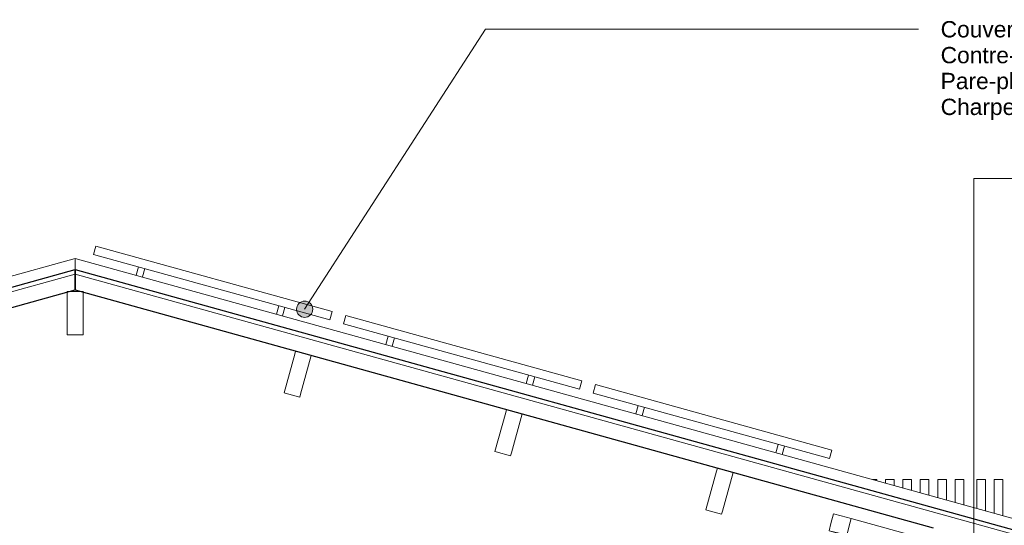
# Model space of a CAD drawing. Header units: millimetres. Extents: x -21851 to 219842, y -3161 to 6433.
# Tile 80 of 81: x 212826 to 217358, y 3990 to 6317. Entities that reach past the tile are written whole.
import ezdxf

# ---------------------------------------------------------------- set-up
doc = ezdxf.new("R2010")
doc.units = ezdxf.units.MM
for name, color, linetype, lineweight in [('A-GLAZ-CWMG', 51, 'Continuous', 13), ('A-ROOF', 132, 'Continuous', 13), ('A-ROOF-FNSH', 132, 'Continuous', 13), ('G-ANNO-TEXT', 231, 'Continuous', 9), ('Q-SPCQ', 91, 'Continuous', 13), ('S-BEAM', 12, 'Continuous', 13)]:
    doc.layers.add(name, color=color, linetype=linetype, lineweight=lineweight)
doc.styles.add('Arial', font='arial.ttf', dxfattribs={"height": 75})

# ---------------------------------------------------------------- blocks, each defined once
blk = doc.blocks.new('Family - IfcBeam - PANNE-251684-COUPE LL_50')
at = {"layer": 'S-BEAM', "color": 10, "lineweight": 18}
for p, q in [((29870.1, 4777.7), (29820.6, 4599)), ((29874, 4791.7), (29870.1, 4777.7)), ((29941, 4773.1), (29874, 4791.7)), ((29896.7, 4592.9), (29946.3, 4771.7)), ((29946.3, 4771.7), (29941, 4773.1)), ((29820.6, 4599), (29825.8, 4597.5)), ((29825.8, 4597.5), (29892.8, 4578.9)), ((29892.8, 4578.9), (29896.7, 4592.9))]:
    blk.add_line(p, q, dxfattribs=at)
blk = doc.blocks.new('Family - IfcBeam - PANNE-251790-COUPE LL_50')
at = {"layer": 'S-BEAM', "color": 10, "lineweight": 18}
for p, q in [((31811.8, 4239.2), (31762.3, 4060.5)), ((31815.7, 4253.2), (31811.8, 4239.2)), ((31882.7, 4234.6), (31815.7, 4253.2)), ((31838.4, 4054.4), (31888, 4233.2)), ((31888, 4233.2), (31882.7, 4234.6)), ((31762.3, 4060.5), (31767.5, 4059.1)), ((31767.5, 4059.1), (31834.5, 4040.5)), ((31834.5, 4040.5), (31838.4, 4054.4))]:
    blk.add_line(p, q, dxfattribs=at)
blk = doc.blocks.new('Family - IfcBeam - PANNE-252024-COUPE LL_50')
at = {"layer": 'S-BEAM', "color": 10, "lineweight": 18}
for p, q in [((28891.2, 5065.6), (28821.6, 5065.6)), ((28821.6, 5065.6), (28821.6, 5051.1)), ((28821.6, 5051.1), (28821.6, 4865.6)), ((28896.6, 5065.6), (28891.2, 5065.6)), ((28896.6, 4880.1), (28896.6, 5065.6)), ((28821.6, 4865.6), (28827.1, 4865.6)), ((28821.6, 4865.6), (28821.6, 4865.6)), ((28827.1, 4865.6), (28896.6, 4865.6)), ((28896.6, 4865.6), (28896.6, 4880.1))]:
    blk.add_line(p, q, dxfattribs=at)
blk = doc.blocks.new('Family - IfcBeam - ENTRETOISE-252220-COUPE LL_50')
at = {"layer": 'S-BEAM', "color": 10, "lineweight": 18}
for p, q in [((32350, 4042.2), (32338.4, 3997.8)), ((32385.1, 4033), (32350, 4042.2)), ((32338.4, 3997.8), (32329.7, 3964.8)), ((32431.4, 4020.8), (32385.1, 4033)), ((32422.5, 3986.8), (32431.4, 4020.8)), ((32768.7, 3927.2), (32431.4, 4020.8)), ((32329.7, 3964.8), (32375.8, 3952.7)), ((32667, 3871.2), (32329.7, 3964.8)), ((32375.8, 3952.7), (32411.2, 3943.4)), ((32411.2, 3943.4), (32422.5, 3986.8)), ((32748.5, 3849.8), (32411.2, 3943.4))]:
    blk.add_line(p, q, dxfattribs=at)
blk = doc.blocks.new('Family - IfcBeam - PANNE-252654-COUPE LL_50')
at = {"layer": 'S-BEAM', "color": 10, "lineweight": 18}
for p, q in [((30841, 4508.5), (30791.4, 4329.8)), ((30844.9, 4522.5), (30841, 4508.5)), ((30911.9, 4503.9), (30844.9, 4522.5)), ((30867.6, 4323.7), (30917.1, 4502.5)), ((30917.1, 4502.5), (30911.9, 4503.9)), ((30791.4, 4329.8), (30796.7, 4328.3)), ((30796.7, 4328.3), (30863.7, 4309.7)), ((30863.7, 4309.7), (30867.6, 4323.7))]:
    blk.add_line(p, q, dxfattribs=at)
blk = doc.blocks.new('GROUPE SCOLAIRE ST JULIEN - PRO - Ind A_importrevit_ifc-4-COUPE LL_50')
at = {"layer": 'S-BEAM', "color": 10, "lineweight": 18}
for name in ['Family - IfcBeam - PANNE-252024-COUPE LL_50', 'Family - IfcBeam - PANNE-251684-COUPE LL_50', 'Family - IfcBeam - PANNE-252654-COUPE LL_50', 'Family - IfcBeam - PANNE-251790-COUPE LL_50', 'Family - IfcBeam - ENTRETOISE-252220-COUPE LL_50']:
    blk.add_blockref(name, (0, 0), dxfattribs=at)
blk = doc.blocks.new('Panneau Photovoltaïque 1700x1000 - Panneau Photovoltaïque 1800x1134-7901553-COUPE LL_50')
at = {"layer": 'Q-SPCQ', "color": 30}
for p, q in [((29150.4, 5179.2), (29139.7, 5140.6)), ((29168.6, 5132.6), (29179.3, 5171.1)), ((29796, 5000.1), (29785.3, 4961.6)), ((29814.2, 4953.5), (29824.9, 4992.1))]:
    blk.add_line(p, q, dxfattribs=at)
blk = doc.blocks.new('Panneau Photovoltaïque 1700x1000 - Panneau Photovoltaïque 1800x1134-V42-COUPE LL_50')
at = {"layer": 'Q-SPCQ', "color": 30}
for p, q in [((28954.8, 5274.9), (28944.2, 5236.4)), ((30041.8, 4973.5), (28954.8, 5274.9)), ((28944.2, 5236.4), (30031.1, 4934.9)), ((30031.1, 4934.9), (30041.8, 4973.5))]:
    blk.add_line(p, q, dxfattribs=at)
blk = doc.blocks.new('Meneau rectangulaire - Bardage en couvre claire voie verticale - 40x40mm-8594159-COUPE LL_50')
at = {"layer": 'A-GLAZ-CWMG', "color": 30}
for p, q in [((33009.6, 4200), (33049.6, 4200)), ((33009.6, 4200), (33009.6, 4067.4)), ((33049.6, 4056.3), (33049.6, 4200))]:
    blk.add_line(p, q, dxfattribs=at)
blk = doc.blocks.new('Meneau rectangulaire - Bardage en couvre claire voie verticale - 40x40mm-V44-COUPE LL_50')
at = {"layer": 'A-GLAZ-CWMG', "color": 30}
for p, q in [((33089.6, 4200), (33129.6, 4200)), ((33089.6, 4200), (33089.6, 4045.2)), ((33129.6, 4034.1), (33129.6, 4200))]:
    blk.add_line(p, q, dxfattribs=at)
blk = doc.blocks.new('Meneau rectangulaire - Bardage en couvre claire voie verticale - 40x40mm-8594491-COUPE LL_50')
at = {"layer": 'A-GLAZ-CWMG', "color": 30}
for p, q in [((32829.6, 4200), (32869.6, 4200)), ((32829.6, 4200), (32829.6, 4117.3)), ((32869.6, 4106.2), (32869.6, 4200))]:
    blk.add_line(p, q, dxfattribs=at)
blk = doc.blocks.new('Meneau rectangulaire - Bardage en couvre claire voie verticale - 40x40mm-V45-COUPE LL_50')
at = {"layer": 'A-GLAZ-CWMG', "color": 30}
for p, q in [((32749.6, 4200), (32789.6, 4200)), ((32749.6, 4200), (32749.6, 4139.5)), ((32789.6, 4128.4), (32789.6, 4200))]:
    blk.add_line(p, q, dxfattribs=at)
blk = doc.blocks.new('Meneau rectangulaire - Bardage en couvre claire voie verticale - 40x40mm-V46-COUPE LL_50')
at = {"layer": 'A-GLAZ-CWMG', "color": 30}
for p, q in [((32669.6, 4200), (32709.6, 4200)), ((32669.6, 4200), (32669.6, 4161.7)), ((32709.6, 4150.6), (32709.6, 4200))]:
    blk.add_line(p, q, dxfattribs=at)
blk = doc.blocks.new('Meneau rectangulaire - Bardage en couvre claire voie verticale - 40x40mm-V47-COUPE LL_50')
at = {"layer": 'A-GLAZ-CWMG', "color": 30}
for p, q in [((32589.6, 4200), (32629.6, 4200)), ((32589.6, 4200), (32589.6, 4183.9)), ((32629.6, 4172.8), (32629.6, 4200))]:
    blk.add_line(p, q, dxfattribs=at)
blk = doc.blocks.new('Meneau rectangulaire - Bardage en couvre claire voie verticale - 40x40mm-V48-COUPE LL_50')
at = {"layer": 'A-GLAZ-CWMG', "color": 30}
for p in [(32531.4, 4200), (32549.6, 4195)]:
    blk.add_line(p, (32549.6, 4200), dxfattribs=at)
blk = doc.blocks.new('Meneau rectangulaire - Bardage en couvre claire voie verticale - 40x40mm-V49-COUPE LL_50')
at = {"layer": 'A-GLAZ-CWMG', "color": 30}
for p, q in [((32909.6, 4200), (32949.6, 4200)), ((32909.6, 4200), (32909.6, 4095.1)), ((32949.6, 4084), (32949.6, 4200))]:
    blk.add_line(p, q, dxfattribs=at)

msp = doc.modelspace()

# ---------------------------------------------------------------- hatches: boundary and pattern name
at = {"layer": 'G-ANNO-TEXT'}
h = msp.add_hatch(color=7, dxfattribs=at)
edge = h.paths.add_edge_path()
edge.add_arc((214137.5, 4984.2), 37.5, 0, 360)

# ---------------------------------------------------------------- linework, layer by layer
at = {"layer": 'A-ROOF', "color": 20, "lineweight": 25}
for p, q in [((208670.6, 3943.4), (213081.1, 5166.5)), ((213081.1, 5073.1), (213081.1, 5166.5)), ((213081.1, 5166.5), (213081.1, 5073.1)), ((213081.1, 5166.5), (217491.6, 3943.4)), ((209067.1, 3960), (213081.1, 5073.1)), ((213081.1, 5073.1), (217030.6, 3977.8))]:
    msp.add_line(p, q, dxfattribs=at)
at = {"layer": 'A-ROOF', "color": 30}
for p, q in [((208670.6, 3922.6), (213081.1, 5145.8)), ((213081.1, 5145.8), (217491.6, 3922.6))]:
    msp.add_line(p, q, dxfattribs=at)
at = {"layer": 'A-ROOF-FNSH', "color": 30}
for p, q in [((213081.1, 5218.4), (208670.6, 3995.3)), ((213081.1, 5166.5), (213081.1, 5218.4)), ((217491.6, 3995.3), (213081.1, 5218.4)), ((213081.1, 5218.4), (213081.1, 5166.5))]:
    msp.add_line(p, q, dxfattribs=at)
at = {"layer": 'G-ANNO-TEXT', "color": 50}
for p, q in [((214137.5, 4984.2), (214970.1, 6272.9)), ((214970.1, 6272.9), (216963.5, 6272.9)), ((217218, 5586.2), (217838.2, 5586.2)), ((217218, 3155.2), (217218, 5586.2))]:
    msp.add_line(p, q, dxfattribs=at)
msp.add_circle((214137.5, 4984.2), 37.5, dxfattribs=at)

# ---------------------------------------------------------------- block references
at = {"color": 50, "lineweight": 5}
msp.add_blockref('GROUPE SCOLAIRE ST JULIEN - PRO - Ind A_importrevit_ifc-4-COUPE LL_50', (184221.9, 0), dxfattribs=at)
at = {"layer": 'A-GLAZ-CWMG', "color": 30}
for name in ['Meneau rectangulaire - Bardage en couvre claire voie verticale - 40x40mm-V48-COUPE LL_50', 'Meneau rectangulaire - Bardage en couvre claire voie verticale - 40x40mm-V47-COUPE LL_50', 'Meneau rectangulaire - Bardage en couvre claire voie verticale - 40x40mm-V46-COUPE LL_50', 'Meneau rectangulaire - Bardage en couvre claire voie verticale - 40x40mm-V45-COUPE LL_50', 'Meneau rectangulaire - Bardage en couvre claire voie verticale - 40x40mm-8594491-COUPE LL_50', 'Meneau rectangulaire - Bardage en couvre claire voie verticale - 40x40mm-V49-COUPE LL_50', 'Meneau rectangulaire - Bardage en couvre claire voie verticale - 40x40mm-8594159-COUPE LL_50', 'Meneau rectangulaire - Bardage en couvre claire voie verticale - 40x40mm-V44-COUPE LL_50']:
    msp.add_blockref(name, (184221.9, 0), dxfattribs=at)
at = {"layer": 'Q-SPCQ', "color": 30}
for name, p in [('Panneau Photovoltaïque 1700x1000 - Panneau Photovoltaïque 1800x1134-V42-COUPE LL_50', (184221.9, 0)), ('Panneau Photovoltaïque 1700x1000 - Panneau Photovoltaïque 1800x1134-7901553-COUPE LL_50', (184221.9, 0)), ('Panneau Photovoltaïque 1700x1000 - Panneau Photovoltaïque 1800x1134-V42-COUPE LL_50', (185371.9, -318.9)), ('Panneau Photovoltaïque 1700x1000 - Panneau Photovoltaïque 1800x1134-7901553-COUPE LL_50', (185371.9, -318.9)), ('Panneau Photovoltaïque 1700x1000 - Panneau Photovoltaïque 1800x1134-V42-COUPE LL_50', (186521.9, -637.8)), ('Panneau Photovoltaïque 1700x1000 - Panneau Photovoltaïque 1800x1134-7901553-COUPE LL_50', (186521.9, -637.8))]:
    msp.add_blockref(name, p, dxfattribs=at)

# ---------------------------------------------------------------- texts
at = {"layer": 'G-ANNO-TEXT', "color": 7, "char_height": 75, "attachment_point": 1, "style": 'Arial'}
for s, insert, width in [('Couverture bac acier', (217065.1, 6310.4), 1170.464), ('Contre-chevronnage sur chevronnage 50mm', (217065.1, 6191.4), 2525.316), ('Pare-pluie', (217065.1, 6072.3), 573.207), ('Charpente bois', (217065.1, 5953.2), 853.797)]:
    msp.add_mtext(s, dxfattribs=dict(at, insert=insert, width=width))

doc.saveas('drawing.dxf')
